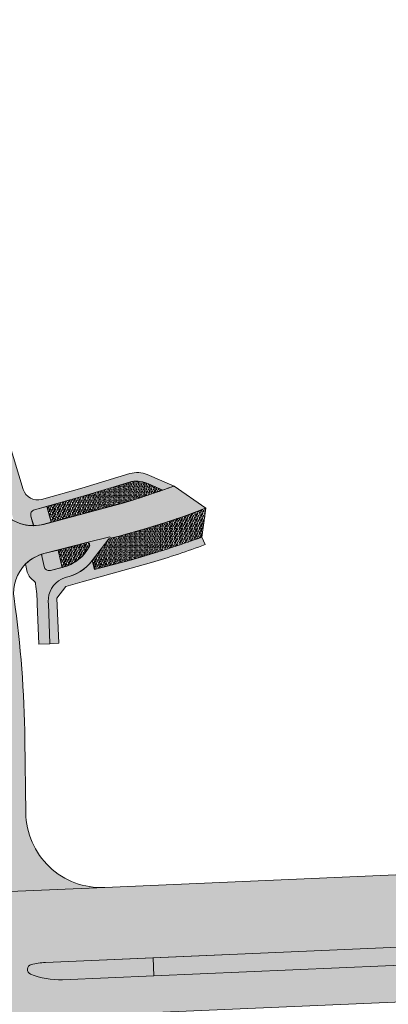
# Model space of a CAD drawing. Header units: metres. Extents: x 170927 to 172326, y 406400 to 406807.
# Tile 4 of 6: x 171415 to 171488, y 406612 to 406807. Entities that reach past the tile are written whole.
import ezdxf

# ---------------------------------------------------------------- set-up
doc = ezdxf.new("R2010")
doc.units = ezdxf.units.M
for name, color, linetype, lineweight in [('N-WE-GR-GRAS-A-500', 62, 'Continuous', 18), ('N-WE-VH-VERHARDING_FIETSPAD-V-500', 11, 'Continuous', 18), ('N-WE-VH-VERHARDING_HRB-V-500', 253, 'Continuous', 18), ('N-WE-VH-VERHARDING_MIDDENGELEIDER-V-500', 41, 'Continuous', 18), ('N-WE-VH-VERHARDING_VOETPAD-V-500', 254, 'Continuous', 18)]:
    doc.layers.add(name, color=color, linetype=linetype, lineweight=lineweight)
pattern_1 = [(0, (86245.174949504, 391567.0935057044), (1, 1), [0.25, -0.75]), (0, (86245.724949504, 391567.6935057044), (1, 1), [0.25, -0.75]), (90, (86245.274949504, 391567.4435057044), (-1, 1), [0.25, -0.75]), (90, (86245.674949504, 391567.7935057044), (-1, 1), [0.25, -0.75]), (45, (86245.374949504, 391567.7935057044), (0, 1.000000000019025), [0.25, -1.164213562]), (135, (86245.724949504, 391567.0935057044), (-1.000000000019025, 0), [0.25, -1.164213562]), (26.56505119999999, (86245.424949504, 391567.3935057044), (1.000000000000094, 4.000644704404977e-10), [0.25, -1.986067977]), (26.56505119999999, (86245.874949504, 391567.8935057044), (1.000000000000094, 4.000644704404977e-10), [0.25, -1.986067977]), (63.43494882, (86245.874949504, 391567.0935057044), (5.099862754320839e-11, 1.000000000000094), [0.25, -1.986067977]), (63.43494882, (86245.424949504, 391567.5435057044), (5.099862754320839e-11, 1.000000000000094), [0.25, -1.986067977]), (63.43494882, (86245.774949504, 391567.2935057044), (5.099862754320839e-11, 1.000000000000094), [0.25, -1.986067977]), (116.5650512, (86245.174949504, 391567.6435057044), (-4.000648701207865e-10, 1.000000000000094), [0.25, -1.986067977]), (153.43494882, (86245.374949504, 391567.2435057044), (-1.000000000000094, 5.099898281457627e-11), [0.25, -1.986067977])]
pattern_2 = [(0, (0, 0), (1, 1), [0.25, -0.75]), (0, (0.55, 0.6000000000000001), (1, 1), [0.25, -0.75]), (90, (0.1, 0.35), (-1, 1), [0.25, -0.75]), (90, (0.5, 0.7000000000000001), (-1, 1), [0.25, -0.75]), (45, (0.2, 0.7000000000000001), (0, 1.000000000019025), [0.25, -1.164213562]), (135, (0.55, 0), (-1.000000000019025, 0), [0.25, -1.164213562]), (26.56505119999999, (0.25, 0.3), (1.000000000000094, 4.000644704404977e-10), [0.25, -1.986067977]), (26.56505119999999, (0.7000000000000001, 0.8), (1.000000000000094, 4.000644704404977e-10), [0.25, -1.986067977]), (63.43494882, (0.7000000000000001, 0), (5.099862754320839e-11, 1.000000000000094), [0.25, -1.986067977]), (63.43494882, (0.25, 0.45), (5.099862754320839e-11, 1.000000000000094), [0.25, -1.986067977]), (63.43494882, (0.6000000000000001, 0.2), (5.099862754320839e-11, 1.000000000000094), [0.25, -1.986067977]), (116.5650512, (0, 0.55), (-4.000648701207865e-10, 1.000000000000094), [0.25, -1.986067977]), (153.43494882, (0.2, 0.15), (-1.000000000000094, 5.099898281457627e-11), [0.25, -1.986067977])]

msp = doc.modelspace()

# ---------------------------------------------------------------- hatches: boundary and pattern name
at = {"layer": 'N-WE-GR-GRAS-A-500'}
h = msp.add_hatch(dxfattribs=at)
h.set_pattern_fill('AGR-GRAS_02-SO', color=256, scale=0.1, pattern_type=2)
h.set_pattern_definition(pattern_2)
edge = h.paths.add_edge_path(flags=17)
edge.add_line((171442.9819210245, 406713.9950436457), (171439.7984090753, 406715.3609466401))
edge.add_arc((171437.8269340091, 406710.7660270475), 4.999999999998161, 66.77798690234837, 106.9157823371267)
edge.add_line((171436.3721053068, 406715.5496944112), (171427.3815729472, 406712.8154565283))
edge.add_line((171427.3815729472, 406712.8154565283), (171419.9695612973, 406710.7605339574))
edge.add_line((171419.9695612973, 406710.7605339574), (171420.8367680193, 406707.5929098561))
edge.add_line((171420.8367680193, 406707.5929098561), (171435.079735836, 406711.3971045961))
edge.add_arc((171372.0650370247, 406916.3867977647), 214.4565843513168, 287.0876496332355, 289.3101616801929)
h = msp.add_hatch(dxfattribs=at)
h.set_pattern_fill('AGR-GRAS_02-SO', color=256, scale=0.1, pattern_type=2)
h.set_pattern_definition(pattern_2)
edge = h.paths.add_edge_path(flags=17)
edge.add_arc((171372.0650370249, 406916.3867977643), 214.4565843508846, 287.0876496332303, 289.3101616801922)
edge.add_line((171442.9819210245, 406713.9950436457), (171439.7984090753, 406715.3609466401))
edge.add_arc((171437.8269340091, 406710.7660270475), 4.999999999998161, 66.77798690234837, 106.9157823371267)
edge.add_line((171436.3721053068, 406715.5496944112), (171427.3815729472, 406712.8154565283))
edge.add_line((171427.3815729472, 406712.8154565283), (171419.9695612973, 406710.7605339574))
edge.add_line((171419.9695612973, 406710.7605339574), (171420.8367680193, 406707.5929098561))
edge.add_line((171420.8367680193, 406707.5929098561), (171435.079735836, 406711.3971045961))
h = msp.add_hatch(dxfattribs=at)
h.set_pattern_fill('AGR-GRAS_02-SO', color=256, scale=0.1, pattern_type=2)
h.set_pattern_definition(pattern_1)
edge = h.paths.add_edge_path()
edge.add_line((171450.7051933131, 406704.6568996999), (171451.536, 406710.407))
edge.add_line((171451.536, 406710.407), (171450.922, 406710.207))
edge.add_line((171450.922, 406710.207), (171449.71, 406709.739))
edge.add_line((171449.71, 406709.739), (171447.273, 406708.835))
edge.add_line((171447.273, 406708.835), (171443.482, 406707.57))
edge.add_line((171443.482, 406707.57), (171439.671, 406706.368))
edge.add_line((171439.671, 406706.368), (171434.303, 406704.846))
edge.add_line((171434.303, 406704.846), (171432.6057951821, 406704.4258383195))
edge.add_arc((171432.8461018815, 406703.4551413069), 1.000000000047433, 103.9046427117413, 142.6192466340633)
edge.add_line((171432.0514832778, 406704.0622502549), (171428.9769668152, 406700.0381488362))
edge.add_line((171428.9769668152, 406700.0381488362), (171429.4263721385, 406698.2560242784))
edge.add_line((171429.4263721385, 406698.2560242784), (171436.845, 406700.193))
edge.add_arc((171382.4353500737, 406892.8819051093), 200.223435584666, 285.7681108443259, 289.9358787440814)
h = msp.add_hatch(dxfattribs=at)
h.set_pattern_fill('AGR-GRAS_02-SO', color=256, scale=0.1, pattern_type=2)
h.set_pattern_definition(pattern_1)
edge = h.paths.add_edge_path()
edge.add_line((171427.9057383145, 406703.5787174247), (171422.2010308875, 406702.1081418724))
edge.add_arc((171282.8717280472, 406668.2680894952), 143.3799280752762, 12.23483711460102, 13.65155923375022, ccw=False)
edge.add_line((171422.9950998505, 406698.6530273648), (171423.121, 406698.685))
edge.add_arc((171421.2171638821, 406706.5662132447), 8.107904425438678, 283.5805619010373, 331.8495678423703)
edge.add_arc((171427.958371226, 406703.062337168), 0.5190556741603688, 321.7509909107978, 455.8198683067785)
h = msp.add_hatch(dxfattribs=at)
h.set_pattern_fill('AGR-GRAS_02-SO', color=256, scale=0.1, pattern_type=2)
h.set_pattern_definition(pattern_1)
edge = h.paths.add_edge_path()
edge.add_line((171592.175723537, 406627.2077591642), (171610.0787813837, 406628.2415747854))
edge.add_line((171610.0787813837, 406628.2415747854), (171627.9958250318, 406629.8227235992))
edge.add_arc((171507.5333705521, 407214.2622178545), 596.7249997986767, 281.6464876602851, 282.851086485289)
edge.add_arc((171818.9184015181, 405849.330218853), 803.2749999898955, 100.4694575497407, 102.85108648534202, ccw=False)
edge.add_line((171672.9542091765, 406639.2322255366), (171672.3166583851, 406642.6312286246))
edge.add_line((171672.3166583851, 406642.6312286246), (171642.0254197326, 406636.9495029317))
edge.add_line((171642.0254197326, 406636.9495029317), (171603.9629704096, 406633.677745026))
edge.add_arc((171432.0905428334, 408633.1794664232), 2006.874999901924, 272.74842011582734, 274.91293303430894, ccw=False)
edge.add_line((171528.3213752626, 406628.6129566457), (171492.7696964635, 406623.5028644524))
edge.add_line((171492.7696964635, 406623.5028644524), (171441.0446529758, 406621.2726222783))
edge.add_line((171441.0446529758, 406621.2726222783), (171441.197577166, 406617.7259175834))
edge.add_line((171441.197577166, 406617.7259175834), (171533.0835565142, 406621.6877892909))
edge.add_arc((171507.5333705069, 407214.2622180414), 593.1249999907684, 272.4689078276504, 278.204447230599)
at = {"layer": 'N-WE-VH-VERHARDING_FIETSPAD-V-500'}
h = msp.add_hatch(color=256, dxfattribs=at)
h.dxf.hatch_style = 1
edge = h.paths.add_edge_path()
edge.add_line((171382.6921398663, 406783.7803097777), (171385.5986189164, 406778.8638424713))
edge.add_line((171385.5986189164, 406778.8638424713), (171386.9582302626, 406776.563985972))
edge.add_arc((171414.5907863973, 406792.8995864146), 32.10000000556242, 210.5904013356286, 220.3179543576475)
edge.add_arc((171368.8428496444, 406754.0778620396), 27.89999999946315, 24.74986743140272, 40.317954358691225, ccw=False)
edge.add_line((171394.1800712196, 406765.7584100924), (171397.1035178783, 406759.417372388))
edge.add_arc((171232.553747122, 406678.6430364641), 183.3060839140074, 14.691142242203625, 26.14553864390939, ccw=False)
edge.add_line((171409.867, 406725.131), (171410.5165104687, 406722.7248413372))
edge.add_arc((171409.5510660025, 406722.4642324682), 1.000000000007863, -74.90155750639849, 15.106193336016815, ccw=False)
edge.add_line((171409.811544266, 406721.4987527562), (171407.3521548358, 406720.8352302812))
edge.add_arc((171263.8137967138, 406676.8672458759), 150.1214305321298, 15.472735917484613, 17.030623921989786, ccw=False)
edge.add_arc((171408.5867502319, 406713.9180318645), 3.000000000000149, 16.008064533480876, 91.7630322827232, ccw=False)
edge.add_line((171411.4704189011, 406714.7453498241), (171413.4296155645, 406707.9164468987))
edge.add_arc((171417.2868711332, 406714.925125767), 8.000000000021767, 241.1736294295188, 270.4985391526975)
edge.add_line((171417.3564794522, 406706.9254286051), (171416.8138094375, 406708.8422626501))
edge.add_arc((171417.7759931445, 406709.1146640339), 0.9999999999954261, 105.4956199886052, 195.8072132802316, ccw=False)
edge.add_line((171417.5088284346, 406710.0783149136), (171427.3815729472, 406712.8154565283))
edge.add_line((171427.3815729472, 406712.8154565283), (171436.3721053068, 406715.5496944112))
edge.add_arc((171437.8269340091, 406710.7660270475), 4.999999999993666, 66.77798690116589, 106.9157823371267, ccw=False)
edge.add_line((171439.7984090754, 406715.3609466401), (171442.9819210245, 406713.9950436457))
edge.add_arc((171372.0650370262, 406916.3867977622), 214.4565843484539, 289.3101616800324, 289.9387602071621)
edge.add_line((171445.1980715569, 406714.7852456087), (171439.8921054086, 406717.0617990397))
edge.add_arc((171437.9206303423, 406712.466879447), 5.000000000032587, 66.7779869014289, 106.9157823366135)
edge.add_line((171436.46580164, 406717.2505468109), (171426.935, 406714.352))
edge.add_line((171426.935, 406714.352), (171418.9524705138, 406712.1389057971))
edge.add_arc((171418.1509763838, 406715.0298584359), 2.999999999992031, 197.4357280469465, 285.49561999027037, ccw=False)
edge.add_line((171415.2888153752, 406714.1309511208), (171412.5439438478, 406723.2721199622))
edge.add_line((171412.5439438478, 406723.2721199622), (171411.89834464, 406725.6635776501))
edge.add_arc((171232.5537471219, 406678.6430364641), 185.4060839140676, 14.69114224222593, 26.14553864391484)
edge.add_line((171398.9886408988, 406760.3427432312), (171396.0871739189, 406766.6375911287))
edge.add_arc((171368.8428496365, 406754.0778620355), 30.00000000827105, 24.74986743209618, 30.73263330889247)
edge.add_arc((171397.2083741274, 406770.9419368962), 3.000000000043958, 120.73198161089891, 210.7326333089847, ccw=False)
edge.add_line((171395.6753057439, 406773.5206383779), (171400.4779149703, 406776.3758460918))
edge.add_line((171400.4779149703, 406776.3758460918), (171397.5854885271, 406778.3561326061))
edge.add_line((171397.5854885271, 406778.3561326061), (171393.3814843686, 406775.8788713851))
edge.add_arc((171391.7977220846, 406778.4275379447), 3.000667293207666, 212.418650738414, 301.8571566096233, ccw=False)
edge.add_arc((171414.5907865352, 406792.8995864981), 30.0000001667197, 210.5904013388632, 212.4133629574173, ccw=False)
edge.add_line((171388.7659675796, 406777.6326701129), (171387.4957829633, 406779.7812564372))
edge.add_line((171387.4957829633, 406779.7812564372), (171384.3952433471, 406785.0259877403))
edge.add_line((171384.3952433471, 406785.0259877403), (171378.8769781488, 406794.3604332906))
edge.add_arc((171365.9645687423, 406786.7269751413), 14.99999999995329, 30.59040133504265, 64.11148131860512)
edge.add_line((171372.5138915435, 406800.2216544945), (171368.5016195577, 406802.1689156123))
edge.add_arc((171374.1340371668, 406813.7743398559), 12.89999999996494, 210.6218882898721, 244.1114813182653, ccw=False)
edge.add_line((171363.0329744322, 406807.2034642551), (171365.9695448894, 406802.2423213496))
edge.add_line((171365.9695448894, 406802.2423213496), (171366.8815636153, 406800.6995920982))
edge.add_arc((171374.7093770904, 406813.4951122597), 15.00000000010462, 238.543287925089, 244.1114813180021)
edge.add_line((171368.160054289, 406800.0004329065), (171371.5969863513, 406798.332399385))
edge.add_arc((171365.9645687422, 406786.7269751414), 12.89999999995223, 30.59040133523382, 64.11148131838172, ccw=False)
edge.add_line((171377.0692408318, 406793.2917491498), (171377.7494242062, 406792.1411819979))
edge.add_line((171377.7494242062, 406792.1411819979), (171382.6921398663, 406783.7803097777))
h = msp.add_hatch(color=256, dxfattribs=at)
h.dxf.hatch_style = 1
edge = h.paths.add_edge_path()
edge.add_line((171429.009, 406700.085), (171432.049, 406704.059))
edge.add_line((171432.049, 406704.059), (171432.0514832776, 406704.0622502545))
edge.add_arc((171432.8461018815, 406703.4551413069), 0.9999999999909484, 103.90464271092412, 142.6192466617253, ccw=False)
edge.add_line((171432.6057951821, 406704.4258383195), (171432.5, 406704.708))
edge.add_line((171432.5, 406704.708), (171427.9064425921, 406703.5788905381))
edge.add_arc((171427.9586866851, 406703.062572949), 0.5189540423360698, -38.29101291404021, 95.77786315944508, ccw=False)
edge.add_arc((171421.2120115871, 406706.5705699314), 8.114502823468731, 285.6827429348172, 331.8396081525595, ccw=False)
edge.add_arc((171421.2443382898, 406706.5727281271), 8.107904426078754, 284.1566452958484, 285.45868222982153, ccw=False)
edge.add_line((171423.2273189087, 406698.7110551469), (171423.4068909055, 406698.7529155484))
edge.add_line((171423.4068909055, 406698.7529155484), (171420.6792861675, 406698.0649211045))
edge.add_arc((171420.4331468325, 406699.034155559), 0.9999999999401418, 190.7141724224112, 284.2491748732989, ccw=False)
edge.add_arc((171370.3222379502, 406689.5527626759), 50.00000000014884, 10.71417242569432, 13.45746868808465)
edge.add_arc((171370.3222379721, 406689.5527626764), 49.9999999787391, 13.45746869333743, 13.53049420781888)
edge.add_arc((171421.397297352, 406693.6394202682), 7.999999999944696, 107.9295776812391, 134.5880657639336)
edge.add_arc((171370.3222379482, 406689.552762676), 46.500000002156, 10.506068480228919, 12.146343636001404, ccw=False)
edge.add_arc((171418.992400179, 406698.5785761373), 2.999999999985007, 190.5060684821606, 236.3196656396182)
edge.add_arc((171416.7741648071, 406695.2499980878), 0.9999999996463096, 6.992291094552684, 56.31966563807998, ccw=False)
edge.add_arc((171370.3222379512, 406689.5527626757), 47.7999999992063, 2.2480280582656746, 6.99229109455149, ccw=False)
edge.add_line((171418.0854504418, 406691.4277380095), (171418.3996931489, 406683.4227040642))
edge.add_line((171418.3996931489, 406683.4227040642), (171420.598, 406683.509))
edge.add_line((171420.598, 406683.509), (171420.2837572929, 406691.5140339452))
edge.add_arc((171425.1205914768, 406691.9843782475), 4.859649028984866, 181.195347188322, 185.5541038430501, ccw=False)
edge.add_arc((171425.0602448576, 406692.0780120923), 4.802206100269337, 116.94398111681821, 182.3273561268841, ccw=False)
edge.add_line((171422.8842733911, 406696.3589385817), (171423.6099999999, 406696.6560000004))
edge.add_arc((171421.9409244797, 406705.2488724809), 8.753471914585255, 280.992227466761, 323.8484714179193)
at = {"layer": 'N-WE-VH-VERHARDING_HRB-V-500'}
h = msp.add_hatch(color=256, dxfattribs=at)
h.dxf.hatch_style = 1
edge = h.paths.add_edge_path()
edge.add_arc((171421.3972973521, 406693.6394202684), 7.999999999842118, 104.46123524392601, 134.5880657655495, ccw=False)
edge.add_line((171419.3994979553, 406701.3859548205), (171427.9057383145, 406703.5787174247))
edge.add_line((171427.9057383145, 406703.5787174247), (171432.5, 406704.708))
edge.add_line((171432.5, 406704.708), (171432.6057951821, 406704.4258383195))
edge.add_line((171432.6057951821, 406704.4258383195), (171434.303, 406704.846))
edge.add_line((171434.303, 406704.846), (171439.671, 406706.368))
edge.add_line((171439.671, 406706.368), (171443.482, 406707.57))
edge.add_line((171443.482, 406707.57), (171447.273, 406708.835))
edge.add_line((171447.273, 406708.835), (171449.71, 406709.739))
edge.add_line((171449.71, 406709.739), (171450.922, 406710.207))
edge.add_line((171450.922, 406710.207), (171451.536, 406710.407))
edge.add_line((171451.536, 406710.407), (171445.1980715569, 406714.7852456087))
edge.add_arc((171372.0650370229, 406916.3867977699), 214.4565843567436, 287.0876496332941, 289.93876020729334, ccw=False)
edge.add_line((171435.079735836, 406711.3971045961), (171419.3192202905, 406707.1875837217))
edge.add_arc((171417.2868711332, 406714.925125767), 8.00000000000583, 193.9271311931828, 284.7169240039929, ccw=False)
edge.add_arc((171263.8137967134, 406676.8672458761), 150.1214305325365, 13.92713119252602, 27.90987756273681)
edge.add_line((171396.4738452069, 406747.1364100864), (171393.3029895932, 406753.2232502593))
edge.add_arc((206682.7105224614, 424838.4093511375), 39653.70399249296, 207.1124831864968, 207.1343227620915, ccw=False)
edge.add_line((171386.4119777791, 406766.6759154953), (171382.454, 406764.513))
edge.add_line((171382.454, 406764.513), (171390.7460703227, 406743.9775224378))
edge.add_arc((171247.8290956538, 406668.5599025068), 161.5954177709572, 21.34100117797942, 27.820715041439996, ccw=False)
edge.add_arc((171305.2009799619, 406690.9755751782), 99.99999999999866, 15.617936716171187, 21.34100117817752, ccw=False)
edge.add_line((171401.5088132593, 406717.8977081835), (171401.8296416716, 406716.7500172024))
edge.add_arc((171305.521808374, 406689.8278841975), 100.0000000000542, 13.905647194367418, 15.617936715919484, ccw=False)
edge.add_line((171402.5910883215, 406713.8602559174), (171403.6948640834, 406709.4019893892))
edge.add_arc((171402.7207995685, 406709.1757189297), 0.9999999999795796, -149.13878992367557, 13.077596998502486, ccw=False)
edge.add_arc((171412.1633357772, 406714.8182812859), 11.99999999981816, 194.0009270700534, 210.8612100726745, ccw=False)
edge.add_arc((171200.1545749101, 406661.9549166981), 206.499999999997, 14.0009270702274, 23.22665450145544)
edge.add_line((171389.9181576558, 406743.3922095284), (171387.9737584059, 406747.9230105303))
edge.add_arc((171376.9463347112, 406743.1905770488), 11.999999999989, 23.22665450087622, 35.86318512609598)
edge.add_line((171386.6713536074, 406750.2207980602), (171378.4430317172, 406761.6031693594))
edge.add_arc((171388.1680506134, 406768.6333903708), 12.00000000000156, 210.2869040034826, 215.8631851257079, ccw=False)
edge.add_line((171377.8059204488, 406762.5814271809), (171377.0595355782, 406763.859382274))
edge.add_line((171377.0595355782, 406763.859382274), (171373.9166368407, 406762.2082263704))
edge.add_arc((171196.934058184, 406666.4946802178), 201.2061531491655, 11.64046963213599, 28.40486523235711, ccw=False)
edge.add_line((171394.002, 406707.092), (171396.4250722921, 406678.8929552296))
edge.add_arc((171197.4948983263, 406661.7628840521), 199.6663553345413, 1.529395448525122, 4.921654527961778, ccw=False)
edge.add_line((171397.090125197, 406667.0919424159), (171397.777007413, 406645.051815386))
edge.add_arc((171382.7842865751, 406644.5845661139), 15.0000000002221, -47.290037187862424, 1.7850495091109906, ccw=False)
edge.add_line((171392.9585983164, 406633.5626161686), (171407.3705455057, 406634.1840198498))
edge.add_line((171407.3705455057, 406634.1840198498), (171407.0370807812, 406644.872692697))
edge.add_line((171407.0370807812, 406644.872692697), (171406.3044864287, 406668.3795941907))
edge.add_arc((171200.1545749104, 406661.9549166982), 206.2499999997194, 1.785049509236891, 6.471526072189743)
edge.add_line((171405.0903480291, 406685.2012367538), (171401.6271559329, 406688.7758338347))
edge.add_arc((171413.5222160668, 406690.3593566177), 11.99999999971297, 153.0897921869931, 187.5828813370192, ccw=False)
edge.add_arc((171403.7133300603, 406695.3378860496), 1.000000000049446, 101.93481392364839, 153.0897921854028, ccw=False)
edge.add_line((171403.5065313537, 406696.3162695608), (171405.2492374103, 406696.5908633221))
edge.add_arc((171405.4048845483, 406695.6030506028), 0.9999999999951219, 9.294976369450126, 98.95433005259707, ccw=False)
edge.add_arc((171198.5507871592, 406661.7480159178), 210.6062522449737, 0.7427592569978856, 9.294976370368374, ccw=False)
edge.add_line((171409.1393429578, 406664.4781535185), (171409.5039971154, 406634.2760084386))
edge.add_line((171409.5039971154, 406634.2760084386), (171431.4593543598, 406635.2226632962))
edge.add_arc((171430.8131958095, 406650.2087394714), 15.00000000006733, 180.6917432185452, 272.46890782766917, ccw=False)
edge.add_line((171415.8142890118, 406650.0276459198), (171415.6388692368, 406664.5566273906))
edge.add_arc((171200.15457493, 406661.9549166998), 215.4999999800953, 0.6917432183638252, 8.149998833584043)
edge.add_arc((171421.3972973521, 406693.6394202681), 8.000000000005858, 134.5880657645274, 188.1499988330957, ccw=False)
h = msp.add_hatch(color=256, dxfattribs=at)
h.dxf.hatch_style = 1
edge = h.paths.add_edge_path()
edge.add_line((171750.4370611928, 406646.0173887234), (171841.2628136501, 406653.8245550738))
edge.add_line((171841.2628136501, 406653.8245550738), (171840.6205, 406661.297))
edge.add_line((171840.6205, 406661.297), (171603.3420672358, 406640.9011084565))
edge.add_arc((171432.0905425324, 408633.1794701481), 1999.625003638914, 274.2906197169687, 274.9129330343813, ccw=False)
edge.add_line((171581.6934266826, 406639.1586246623), (171563.8737488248, 406639.6805803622))
edge.add_line((171563.8737488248, 406639.6805803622), (171546.0751282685, 406640.3616324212))
edge.add_arc((171432.0905429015, 408633.1794650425), 1996.074998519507, 272.46890782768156, 273.2736196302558, ccw=False)
edge.add_line((171518.0759380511, 406638.9573330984), (171431.4593543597, 406635.2226632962))
edge.add_line((171431.4593543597, 406635.2226632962), (171409.5039971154, 406634.2760084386))
edge.add_line((171409.5039971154, 406634.2760084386), (171409.523093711, 406632.6943504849))
edge.add_arc((171408.5231665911, 406632.6822775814), 1.000000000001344, -87.53109212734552, 0.6917432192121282, ccw=False)
edge.add_line((171408.5662438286, 406631.6832058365), (171408.461102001, 406631.6786724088))
edge.add_arc((171408.4180247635, 406632.6777441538), 0.9999999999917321, 181.7869314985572, 272.4689078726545, ccw=False)
edge.add_line((171407.4185110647, 406632.6465613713), (171407.3705455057, 406634.1840198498))
edge.add_line((171407.3705455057, 406634.1840198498), (171392.9585983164, 406633.5626161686))
edge.add_arc((171382.784286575, 406644.5845661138), 15.00000000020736, 272.46890782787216, 312.70996281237, ccw=False)
edge.add_line((171383.4304451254, 406629.5984899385), (171299.7782591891, 406625.9916368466))
edge.add_line((171299.7782591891, 406625.9916368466), (171273.7084394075, 406624.867577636))
edge.add_arc((171290.9554880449, 406224.864227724), 400.3750000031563, 92.4689078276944, 101.550912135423)
edge.add_line((171210.7849580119, 406617.1304979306), (171152.4230186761, 406605.2026112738))
edge.add_arc((171032.3549473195, 407192.6835036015), 599.624999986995, 274.89433838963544, 281.55091213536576, ccw=False)
edge.add_line((171083.5140349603, 406595.2448972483), (170926.5753944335, 406581.80613119))
edge.add_line((170926.5753944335, 406581.80613119), (170927.2152829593, 406574.3334782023))
edge.add_line((170927.2152829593, 406574.3334782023), (171213.7401169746, 406598.8688010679))
edge.add_arc((171384.3450628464, 404606.5349701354), 1999.625000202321, 93.82280927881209, 94.8943383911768, ccw=False)
edge.add_line((171251.0278306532, 406601.7108162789), (171268.8426529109, 406601.0433849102))
edge.add_line((171268.8426529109, 406601.0433849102), (171286.6351195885, 406600.2170344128))
edge.add_arc((171384.3450624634, 404606.5349784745), 1996.074991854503, 92.46890782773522, 92.80580919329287, ccw=False)
edge.add_line((171298.3596675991, 406600.7571037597), (171322.1304323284, 406601.7820340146))
edge.add_line((171322.1304323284, 406601.7820340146), (171385.0624813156, 406604.4954915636))
edge.add_arc((171385.7086398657, 406589.5094153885), 14.99999999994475, 55.599010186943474, 92.46890782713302, ccw=False)
edge.add_line((171394.1833587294, 406601.8859714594), (171405.3096047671, 406602.3675526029))
edge.add_line((171405.3096047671, 406602.3675526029), (171405.3332440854, 406604.7526709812))
edge.add_arc((171420.3259855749, 406605.2192571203), 14.99999999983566, 172.8224246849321, 181.7825152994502, ccw=False)
edge.add_arc((171406.4356940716, 406606.9684860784), 1.00000000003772, 92.46890782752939, 172.8224246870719, ccw=False)
edge.add_line((171406.3926168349, 406607.9675578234), (171407.2210655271, 406608.0032782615))
edge.add_arc((171407.2641427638, 406607.0042065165), 0.9999999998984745, 1.782515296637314, 92.46890782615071, ccw=False)
edge.add_line((171408.2636588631, 406607.0353122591), (171408.4047540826, 406602.5015210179))
edge.add_line((171408.4047540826, 406602.5015210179), (171420.1537249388, 406603.0100557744))
edge.add_arc((171432.8969183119, 406595.0973430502), 15.00000000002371, 92.46890782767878, 148.1623485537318, ccw=False)
edge.add_line((171432.2507597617, 406610.0834192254), (171533.3958664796, 406614.4445191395))
edge.add_arc((171507.5333705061, 407214.2622180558), 600.3750000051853, 272.468907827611, 282.8510864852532)
edge.add_arc((171818.9184015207, 405849.3302188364), 799.6250000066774, 94.91293303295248, 102.85108648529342, ccw=False)
edge = h.paths.add_edge_path(flags=16)
edge.add_line((171492.7696964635, 406623.5028644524), (171528.3213752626, 406628.6129566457))
edge.add_arc((171432.0905428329, 408633.1794664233), 2006.874999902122, 272.7484201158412, 274.9129330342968)
edge.add_line((171603.9629704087, 406633.6777450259), (171642.0254197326, 406636.9495029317))
edge.add_line((171642.0254197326, 406636.9495029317), (171672.3166583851, 406642.6312286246))
edge.add_line((171672.3166583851, 406642.6312286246), (171677.5848448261, 406643.6193820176))
edge.add_line((171677.5848448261, 406643.6193820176), (171696.5262103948, 406645.247536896))
edge.add_arc((171696.6118522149, 406644.2512109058), 1.000000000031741, -81.25306237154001, 94.91293303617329, ccw=False)
edge.add_arc((171818.9184015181, 405849.3302188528), 803.2749999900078, 98.74693762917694, 102.8510864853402)
edge.add_arc((171507.5333705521, 407214.2622178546), 596.724999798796, 281.6464876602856, 282.8510864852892, ccw=False)
edge.add_line((171627.9958250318, 406629.8227235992), (171610.0787813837, 406628.2415747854))
edge.add_line((171610.0787813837, 406628.2415747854), (171592.175723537, 406627.2077591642))
edge.add_arc((171507.533370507, 407214.2622180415), 593.124999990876, 272.468907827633, 278.2044472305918, ccw=False)
edge.add_line((171533.0835565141, 406621.6877892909), (171441.197577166, 406617.7259175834))
edge.add_line((171441.197577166, 406617.7259175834), (171423.0942783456, 406616.9453529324))
edge.add_arc((171422.4481197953, 406631.9314291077), 15.00000000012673, 247.6013285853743, 272.4689078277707, ccw=False)
edge.add_arc((171417.1134346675, 406618.9876609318), 1.000000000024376, 103.35529784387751, 247.6013285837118, ccw=False)
edge.add_arc((171420.3472788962, 406605.3662714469), 14.99999999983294, 92.46890782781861, 103.355297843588, ccw=False)
edge.add_line((171419.7011203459, 406620.3523476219), (171492.7696964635, 406623.5028644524))
edge = h.paths.add_edge_path(flags=16)
edge.add_arc((171395.2089345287, 406634.310248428), 15.00000000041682, 272.4689078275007, 283.7248153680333, ccw=False)
edge.add_line((171395.8550930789, 406619.3241722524), (171297.7415092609, 406615.0937833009))
edge.add_arc((171384.3450625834, 404606.5349758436), 2010.424994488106, 92.46890782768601, 92.80551833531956)
edge.add_line((171285.9428657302, 406614.5503308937), (171268.2233585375, 406611.8256156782))
edge.add_line((171268.2233585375, 406611.8256156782), (171250.5444650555, 406608.9446850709))
edge.add_arc((171384.3450628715, 404606.5349697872), 2006.87500055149, 93.82280927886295, 94.89433839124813)
edge.add_line((171213.1215580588, 406606.0923656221), (171190.7343216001, 406604.1753308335))
edge.add_line((171190.7343216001, 406604.1753308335), (171155.1727540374, 406597.5169942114))
edge.add_line((171155.1727540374, 406597.5169942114), (171154.1921338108, 406597.4330230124))
edge.add_line((171154.1921338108, 406597.4330230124), (171130.278901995, 406595.3853161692))
edge.add_arc((171130.1935835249, 406596.3816699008), 0.9999999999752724, 99.31782212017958, 274.89433839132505, ccw=False)
edge.add_arc((171032.3549473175, 407192.6835036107), 603.2749999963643, 279.3178221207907, 281.5509121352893)
edge.add_line((171153.1538895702, 406601.6265341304), (171186.8293806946, 406608.5090580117))
edge.add_line((171186.8293806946, 406608.5090580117), (171212.020365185, 406611.0857759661))
edge.add_line((171212.020365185, 406611.0857759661), (171217.3439669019, 406611.5858381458))
edge.add_line((171217.3439669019, 406611.5858381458), (171222.6666611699, 406612.0126511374))
edge.add_arc((171290.9554880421, 406224.8642277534), 393.1249999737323, 92.46890782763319, 100.0034611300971, ccw=False)
edge.add_line((171274.0207493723, 406617.6243074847), (171374.4526667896, 406621.9546566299))
edge.add_line((171374.4526667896, 406621.9546566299), (171392.587980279, 406622.7366016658))
edge.add_arc((171393.2341388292, 406607.7505254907), 14.99999999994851, 67.77060489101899, 92.46890782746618, ccw=False)
edge.add_arc((171398.5305592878, 406620.7099981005), 0.9999999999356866, -76.27518463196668, 67.77060488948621, ccw=False)
at = {"layer": 'N-WE-VH-VERHARDING_MIDDENGELEIDER-V-500'}
h = msp.add_hatch(color=256, dxfattribs=at)
h.dxf.hatch_style = 1
edge = h.paths.add_edge_path()
edge.add_line((171441.0446529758, 406621.2726222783), (171419.7011203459, 406620.3523476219))
edge.add_arc((171420.3472788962, 406605.3662714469), 14.99999999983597, 92.46890782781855, 103.355297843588)
edge.add_arc((171417.1134346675, 406618.9876609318), 1.000000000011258, 103.3552978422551, 247.6013285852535)
edge.add_arc((171422.4481197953, 406631.9314291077), 15.00000000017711, 247.6013285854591, 272.46890782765)
edge.add_line((171423.0942783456, 406616.9453529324), (171441.197577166, 406617.7259175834))
edge.add_line((171441.197577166, 406617.7259175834), (171441.0446529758, 406621.2726222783))
at = {"layer": 'N-WE-VH-VERHARDING_VOETPAD-V-500'}
h = msp.add_hatch(color=256, dxfattribs=at)
h.dxf.hatch_style = 1
edge = h.paths.add_edge_path()
edge.add_line((171419.9695612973, 406710.7605339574), (171417.5088284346, 406710.0783149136))
edge.add_arc((171417.7759931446, 406709.1146640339), 1.000000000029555, 105.4956199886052, 195.8072132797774)
edge.add_line((171416.8138094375, 406708.8422626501), (171417.3779654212, 406706.9256444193))
edge.add_arc((171417.2868711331, 406714.925125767), 8.00000000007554, 270.6524288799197, 285.191499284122)
edge.add_line((171419.3832391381, 406707.2046826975), (171420.8367680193, 406707.5929098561))
edge.add_line((171420.8367680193, 406707.5929098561), (171419.9695612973, 406710.7605339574))
h = msp.add_hatch(color=256, dxfattribs=at)
h.dxf.hatch_style = 1
edge = h.paths.add_edge_path()
edge.add_arc((171395.9594983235, 406851.260711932), 158.1022997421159, 286.4442672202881, 290.5057269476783)
edge.add_line((171451.3428926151, 406703.1762197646), (171450.7051933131, 406704.6568996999))
edge.add_arc((171382.4353500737, 406892.8819051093), 200.223435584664, 285.76811084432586, 289.9358787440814, ccw=False)
edge.add_line((171436.845, 406700.193), (171429.4263721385, 406698.2560242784))
edge.add_line((171429.4263721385, 406698.2560242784), (171428.9769668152, 406700.0381488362))
edge.add_line((171428.9769668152, 406700.0381488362), (171428.9439999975, 406699.9949999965))
edge.add_arc((171421.9800672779, 406705.189782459), 8.688044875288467, 280.8131285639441, 323.27870715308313, ccw=False)
edge.add_line((171423.6099999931, 406696.6559999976), (171422.8842733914, 406696.3589385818))
edge.add_arc((171425.0602448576, 406692.0780120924), 4.802206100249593, 116.9439811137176, 182.3273560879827)
edge.add_arc((171425.120591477, 406691.9843782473), 4.859649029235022, 181.1953471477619, 185.5541038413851)
edge.add_line((171420.2837572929, 406691.5140339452), (171420.598, 406683.509))
edge.add_line((171420.598, 406683.509), (171422.359, 406683.626))
edge.add_line((171422.359, 406683.626), (171421.983, 406692.546))
edge.add_line((171421.983, 406692.546), (171423.732, 406694.898))
edge.add_line((171423.732, 406694.898), (171426.969, 406695.795))
edge.add_line((171426.969, 406695.795), (171440.7155, 406699.6255))
h = msp.add_hatch(color=256, dxfattribs=at)
h.dxf.hatch_style = 1
edge = h.paths.add_edge_path()
edge.add_line((171422.2010308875, 406702.1081418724), (171419.3994979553, 406701.3859548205))
edge.add_arc((171421.3972973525, 406693.6394202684), 7.999999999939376, 104.4612352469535, 107.9295776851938)
edge.add_arc((171370.322237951, 406689.5527626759), 49.99999999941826, 10.714172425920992, 13.530494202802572, ccw=False)
edge.add_arc((171420.4331468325, 406699.034155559), 1.000000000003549, 190.7141724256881, 284.249175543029)
edge.add_line((171420.6792861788, 406698.0649211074), (171422.9959179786, 406698.6492542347))
edge.add_arc((171282.8717280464, 406668.2680894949), 143.3799280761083, 12.23329430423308, 13.65155923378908)

# ---------------------------------------------------------------- linework, layer by layer
at = {"layer": 'N-WE-GR-GRAS-A-500', "flags": 128}
for points in [[(171442.9819210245, 406713.9950436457), (171439.7984090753, 406715.3609466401, 0.1769469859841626), (171436.3721053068, 406715.5496944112), (171427.3815729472, 406712.8154565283), (171419.9695612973, 406710.7605339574), (171420.8367680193, 406707.5929098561), (171435.079735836, 406711.3971045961, 0.009697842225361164)], [(171435.079735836, 406711.3971045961, 0.009697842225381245), (171442.9819210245, 406713.9950436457), (171439.7984090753, 406715.3609466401, 0.1769469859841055), (171436.3721053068, 406715.5496944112), (171427.3815729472, 406712.8154565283), (171419.9695612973, 406710.7605339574), (171420.8367680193, 406707.5929098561)], [(171450.7051933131, 406704.6568996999), (171451.536, 406710.407), (171450.922, 406710.207), (171449.71, 406709.739), (171447.273, 406708.835), (171443.482, 406707.57), (171439.671, 406706.368), (171434.303, 406704.846), (171432.6057951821, 406704.4258383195, 0.1705496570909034), (171432.0514832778, 406704.0622502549), (171428.9769668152, 406700.0381488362), (171429.4263721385, 406698.2560242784), (171436.845, 406700.193, 0.01818732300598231)], [(171427.9057383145, 406703.5787174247), (171422.2010308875, 406702.1081418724, -0.006181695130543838), (171422.9950998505, 406698.6530273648), (171423.121, 406698.685, 0.213783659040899), (171428.3659999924, 406702.7409999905, 0.6623178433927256)], [(171592.175723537, 406627.2077591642), (171610.0787813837, 406628.2415747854), (171627.9958250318, 406629.8227235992, 0.005256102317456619), (171640.2556795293, 406632.4843271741, -0.01039219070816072), (171672.9542091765, 406639.2322255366), (171672.3166583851, 406642.6312286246), (171642.0254197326, 406636.9495029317), (171603.9629704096, 406633.677745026, -0.009444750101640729), (171528.3213752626, 406628.6129566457), (171492.7696964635, 406623.5028644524), (171441.0446529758, 406621.2726222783), (171441.197577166, 406617.7259175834), (171533.0835565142, 406621.6877892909, 0.02503123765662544)]]:
    msp.add_lwpolyline(points, format="xyb", close=True, dxfattribs=at)
at = {"layer": 'N-WE-VH-VERHARDING_FIETSPAD-V-500', "flags": 128}
msp.add_lwpolyline([(171413.4296155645, 406707.9164468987, 0.1286569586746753), (171417.3564794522, 406706.9254286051), (171416.8138094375, 406708.8422626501, -0.4158073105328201), (171417.5088284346, 406710.0783149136), (171427.3815729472, 406712.8154565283), (171436.3721053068, 406715.5496944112, -0.1769469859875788), (171439.7984090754, 406715.3609466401), (171442.9819210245, 406713.9950436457, 0.002742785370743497), (171445.1980715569, 406714.7852456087), (171439.8921054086, 406717.0617990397, 0.1769469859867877), (171436.46580164, 406717.2505468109), (171426.935, 406714.352), (171418.9524705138, 406712.1389057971, -0.4043302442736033), (171415.2888153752, 406714.1309511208), (171412.5439438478, 406723.2721199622)], format="xyb", dxfattribs=at)
msp.add_lwpolyline([(171429.009, 406700.085), (171432.049, 406704.059), (171432.0514832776, 406704.0622502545, -0.1705496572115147), (171432.6057951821, 406704.4258383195), (171432.5, 406704.708), (171427.9064425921, 406703.5788905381, -0.662317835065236), (171428.366, 406702.741, -0.2041651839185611), (171423.4054467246, 406698.7581440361, -0.005681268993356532), (171423.2273189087, 406698.7110551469), (171423.4068909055, 406698.7529155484), (171420.6792861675, 406698.0649211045, -0.4324019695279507), (171419.4505799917, 406698.8482458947, 0.01197045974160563), (171418.9493850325, 406701.188937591, 0.0003186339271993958), (171418.9345148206, 406701.2509051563, 0.1168470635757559), (171415.7812595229, 406699.3367985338, -0.007157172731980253), (171416.0426933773, 406698.0315571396, 0.2026054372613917), (171417.3287236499, 406696.0821425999, -0.2186175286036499), (171417.7667273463, 406695.3717338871, -0.02070371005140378), (171418.0854504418, 406691.4277380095), (171418.3996931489, 406683.4227040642), (171420.598, 406683.509), (171420.2837572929, 406691.5140339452, -0.01902095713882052), (171420.2620000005, 406691.8829999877, -0.2932892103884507), (171422.8842733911, 406696.3589385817), (171423.6099999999, 406696.6560000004, 0.1892061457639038)], format="xyb", close=True, dxfattribs=at)
at = {"layer": 'N-WE-VH-VERHARDING_HRB-V-500', "flags": 128}
for points in [[(171409.5039971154, 406634.2760084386), (171431.4593543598, 406635.2226632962, -0.4233277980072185), (171415.8142890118, 406650.0276459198), (171415.6388692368, 406664.5566273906, 0.03255427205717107), (171413.4780947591, 406692.505299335, -0.2380580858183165), (171415.7812595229, 406699.3367985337, -0.1322155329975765), (171419.3994979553, 406701.3859548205), (171427.9057383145, 406703.5787174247), (171432.5, 406704.708), (171432.6057951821, 406704.4258383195), (171434.303, 406704.846), (171439.671, 406706.368), (171443.482, 406707.57), (171447.273, 406708.835), (171449.71, 406709.739), (171450.922, 406710.207), (171451.536, 406710.407), (171445.1980715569, 406714.7852456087, -0.0124409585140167), (171435.079735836, 406711.3971045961), (171419.3192202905, 406707.1875837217, -0.4182567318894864), (171409.52205019, 406712.9996243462, 0.0610870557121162)], [(171840.6205, 406661.297), (171603.3420672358, 406640.9011084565, -0.002715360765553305), (171581.6934266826, 406639.1586246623), (171563.8737488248, 406639.6805803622), (171546.0751282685, 406640.3616324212, -0.003511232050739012), (171518.0759380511, 406638.9573330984), (171431.4593543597, 406635.2226632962), (171409.5039971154, 406634.2760084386), (171409.523093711, 406632.6943504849, -0.4051576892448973), (171408.5662438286, 406631.6832058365), (171408.461102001, 406631.6786724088, -0.4177041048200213), (171407.4185110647, 406632.6465613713), (171407.3705455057, 406634.1840198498), (171392.9585983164, 406633.5626161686, -0.1774116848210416), (171383.4304451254, 406629.5984899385), (171299.7782591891, 406625.9916368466), (171273.7084394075, 406624.867577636, 0.03964847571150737)], [(171286.6351195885, 406600.2170344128, -0.001470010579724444), (171298.3596675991, 406600.7571037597), (171322.1304323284, 406601.7820340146), (171385.0624813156, 406604.4954915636, -0.1622776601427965), (171394.1833587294, 406601.8859714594), (171405.3096047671, 406602.3675526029), (171405.3332440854, 406604.7526709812, -0.03911570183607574), (171405.4435303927, 406607.0934310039, -0.3657180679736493), (171406.3926168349, 406607.9675578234), (171407.2210655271, 406608.0032782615, -0.4177267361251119), (171408.2636588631, 406607.0353122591), (171408.4047540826, 406602.5015210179), (171420.1537249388, 406603.0100557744, -0.2479077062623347), (171432.2507597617, 406610.0834192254), (171533.3958664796, 406614.4445191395, 0.04533181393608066), (171641.0675047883, 406628.9257544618, -0.03465058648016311), (171750.4370611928, 406646.0173887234)]]:
    msp.add_lwpolyline(points, format="xyb", dxfattribs=at)
msp.add_lwpolyline([(171492.7696964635, 406623.5028644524), (171528.3213752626, 406628.6129566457, 0.009444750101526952), (171603.9629704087, 406633.6777450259), (171642.0254197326, 406636.9495029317), (171672.3166583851, 406642.6312286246), (171677.5848448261, 406643.6193820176), (171696.5262103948, 406645.247536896, -0.9670894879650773), (171696.7639227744, 406643.262841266, 0.0179096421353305), (171640.2556795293, 406632.4843271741, -0.005256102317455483), (171627.9958250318, 406629.8227235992), (171610.0787813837, 406628.2415747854), (171592.175723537, 406627.2077591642, -0.02503123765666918), (171533.0835565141, 406621.6877892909), (171441.197577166, 406617.7259175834), (171423.0942783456, 406616.9453529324, -0.1089331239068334), (171416.7323857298, 406618.0631060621, -0.7281839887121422), (171416.882445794, 406619.9606173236, -0.04753659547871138), (171419.7011203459, 406620.3523476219)], format="xyb", close=True, dxfattribs=at)
at = {"layer": 'N-WE-VH-VERHARDING_MIDDENGELEIDER-V-500', "flags": 128}
msp.add_lwpolyline([(171441.0446529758, 406621.2726222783), (171419.7011203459, 406620.3523476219, 0.04753659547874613), (171416.882445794, 406619.9606173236, 0.7281839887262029), (171416.7323857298, 406618.0631060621, 0.1089331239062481), (171423.0942783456, 406616.9453529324), (171441.197577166, 406617.7259175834)], format="xyb", close=True, dxfattribs=at)
at = {"layer": 'N-WE-VH-VERHARDING_VOETPAD-V-500', "flags": 128}
for points in [[(171419.9695612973, 406710.7605339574), (171417.5088284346, 406710.0783149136, 0.4158073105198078), (171416.8138094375, 406708.8422626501), (171417.3779654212, 406706.9256444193, 0.06352390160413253), (171419.3832391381, 406707.2046826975), (171420.8367680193, 406707.5929098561)], [(171440.7155, 406699.6255, 0.01772331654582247), (171451.3428926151, 406703.1762197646), (171450.7051933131, 406704.6568996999, -0.01818732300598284), (171436.845, 406700.193), (171429.4263721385, 406698.2560242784), (171428.9769668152, 406700.0381488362), (171428.9439999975, 406699.9949999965, -0.1874410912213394), (171423.6099999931, 406696.6559999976), (171422.8842733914, 406696.3589385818, 0.2932892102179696), (171420.2620000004, 406691.8829999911, 0.01902095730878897), (171420.2837572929, 406691.5140339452), (171420.598, 406683.509), (171422.359, 406683.626), (171421.983, 406692.546), (171423.732, 406694.898), (171426.969, 406695.795)], [(171422.2010308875, 406702.1081418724), (171419.3994979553, 406701.3859548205, 0.01513465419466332), (171418.9345148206, 406701.2509051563, -0.01228914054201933), (171419.4505799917, 406698.8482458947, 0.4324019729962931), (171420.6792861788, 406698.0649211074), (171422.9959179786, 406698.6492542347, 0.006188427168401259)]]:
    msp.add_lwpolyline(points, format="xyb", close=True, dxfattribs=at)

doc.saveas('drawing.dxf')
